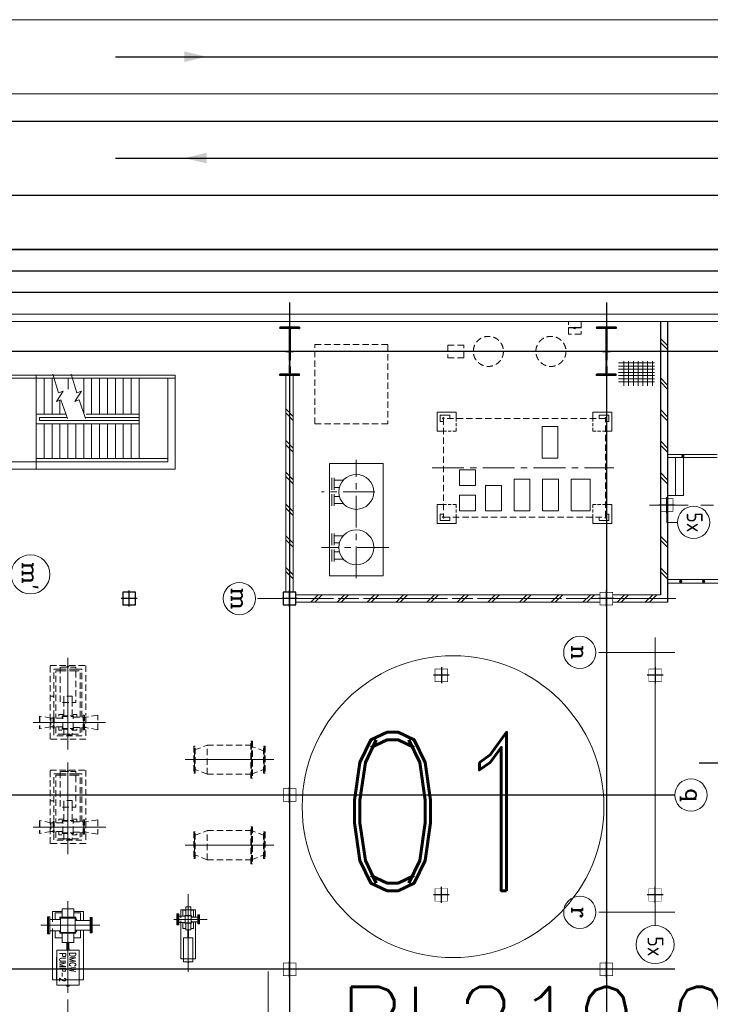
# Model space of a CAD drawing. Extents: x -7650383 to 4934791, y -137560 to 1826789.
# Tile 111 of 256: x 2096563 to 2118366, y 3031 to 34103. Entities that reach past the tile are written whole.
import ezdxf
from ezdxf.enums import TextEntityAlignment as Align

# ---------------------------------------------------------------- set-up
doc = ezdxf.new("R2010")
doc.units = 0
doc.header["$LTSCALE"] = 800
doc.header["$MEASUREMENT"] = 0
for name, pattern in [('CENTER', [2, 1.25, -0.25, 0.25, -0.25]), ('CENTER2', [1.125, 0.75, -0.125, 0.125, -0.125]), ('CONTINOUS', [0]), ('GTDASH', [12, 8, -4]), ('GTDOT', [6, 1.6, -4.4]), ('HIDDEN', [0.375, 0.25, -0.125]), ('HIDDEN2', [0.1875, 0.125, -0.0625])]:
    doc.linetypes.add(name, pattern=pattern)
doc.layers.get('0').update_dxf_attribs({"linetype": 'CONTINUOUS'})
for name, color, linetype in [('0-7-COL', 2, 'CENTER'), ('Aux_col', 7, 'CONTINUOUS'), ('BHEL', 4, 'CONTINUOUS'), ('COL', 1, 'CENTER'), ('FORMAT', 7, 'CONTINUOUS'), ('GRID', 8, 'CENTER'), ('GT_1', 7, 'CONTINUOUS'), ('GT_5', 4, 'CONTINUOUS'), ('GT_8', 7, 'CONTINUOUS'), ('HATCH', 9, 'CONTINUOUS'), ('KEY PLAN', 251, 'CONTINUOUS'), ('LOGO', 7, 'CONTINUOUS'), ('MECH_EQ', 8, 'HIDDEN'), ('PIPINSU', 6, 'CONTINUOUS'), ('STR', 2, 'CONTINUOUS'), ('TEXT', 3, 'CONTINUOUS')]:
    doc.layers.add(name, color=color, linetype=linetype)
for name, color, linetype, lineweight in [('DIM', 4, 'CONTINUOUS', 13), ('EQP0', 8, 'HIDDEN', 9), ('EQPT', 8, 'HIDDEN', 9), ('WALL', 6, 'CONTINUOUS', 18)]:
    doc.layers.add(name, color=color, linetype=linetype, lineweight=lineweight)
doc.styles.add('ROMANC', font='romanc')
doc.styles.add('ROMAND', font='romand')
doc.styles.add('ROMANS', font='ISO9.shx', dxfattribs={"width": 0.8})
doc.styles.add('RS', font='romans.shx')
doc.styles.add('S3', font='ROMANS1.SHX', dxfattribs={"width": 0.8})

# ---------------------------------------------------------------- blocks, each defined once
blk = doc.blocks.new('A$C3C7577A7')
at = {"layer": 'Aux_col', "linetype": 'CONTINOUS'}
for p, q in [((52000, 19750), (52000, 19250)), ((62000, 19750), (62000, 19250)), ((51750, 19500), (52250, 19500)), ((61750, 19500), (62250, 19500)), ((50210, 17150), (50710, 17150)), ((50460, 17400), (50460, 16900)), ((56960, 17150), (57460, 17150)), ((57210, 17400), (57210, 16900)), ((61750, 14000), (62250, 14000)), ((62000, 14250), (62000, 13750)), ((50460, 9970), (50460, 10470)), ((57210, 9970), (57210, 10470)), ((50210, 10220), (50710, 10220)), ((56960, 10220), (57460, 10220)), ((51750, 7800), (52250, 7800)), ((52000, 8050), (52000, 7550)), ((61750, 7800), (62250, 7800)), ((62200, 8000), (61800, 8000)), ((61800, 8000), (61800, 7600)), ((62000, 8050), (62000, 7550)), ((62200, 7600), (62200, 8000)), ((66815, 7800), (67315, 7800)), ((67265, 8000), (66865, 8000)), ((66865, 8000), (66865, 7600)), ((67065, 8050), (67065, 7550)), ((67265, 7600), (67265, 8000)), ((61800, 7600), (62200, 7600)), ((66865, 7600), (67265, 7600)), ((50095, 5100), (50095, 4600)), ((49845, 4850), (50345, 4850))]:
    blk.add_line(p, q, dxfattribs=at)
at = {"layer": 'Aux_col', "linetype": 'CONTINOUS', "const_width": 20, "flags": 128}
for points in [[(51800, 19300), (52200, 19300), (52200, 19700), (51800, 19700)], [(61800, 19300), (62200, 19300), (62200, 19700), (61800, 19700)], [(50260, 16950), (50660, 16950), (50660, 17350), (50260, 17350)], [(57010, 16950), (57410, 16950), (57410, 17350), (57010, 17350)], [(61800, 13800), (62200, 13800), (62200, 14200), (61800, 14200)], [(50260, 10420), (50660, 10420), (50660, 10020), (50260, 10020)], [(57010, 10420), (57410, 10420), (57410, 10020), (57010, 10020)], [(51800, 7600), (52200, 7600), (52200, 8000), (51800, 8000)], [(49895, 4650), (50295, 4650), (50295, 5050), (49895, 5050)]]:
    blk.add_lwpolyline(points, close=True, dxfattribs=at)
blk = doc.blocks.new('HA')
for p, q in [((-3.05, -2.5), (-0.55, 0)), ((-1.63, -2.5), (0.87, 0))]:
    blk.add_line(p, q)
blk = doc.blocks.new('A$C3F7F1FA0')
at = {"linetype": 'Continuous'}
for p, q in [((0, 657), (1139, 657)), ((72, 776), (72, 0)), ((222, 776), (222, 0)), ((372, 776), (372, 0)), ((522, 776), (522, 0)), ((672, 776), (672, 0)), ((822, 776), (822, 0)), ((972, 776), (972, 0)), ((0, 557), (1139, 557)), ((0, 457), (1139, 457)), ((0, 357), (1139, 357)), ((0, 257), (1139, 257)), ((0, 157), (1139, 157)), ((0, 57), (1139, 57))]:
    blk.add_line(p, q, dxfattribs=at)
blk = doc.blocks.new('A$C41E52089')
at = {"layer": 'COL'}
h = blk.add_hatch(dxfattribs=at)
h.set_pattern_fill('ANSI31', color=256, scale=100, style=0)
h.paths.add_polyline_path([(310, -720), (0, -720), (0, -760), (310, -760)])
h.paths.add_polyline_path([(0, -720), (-310, -720), (-310, -760), (0, -760)])
h.paths.add_polyline_path([(0, 0), (-13, 0), (-13, -720), (0, -720)])
h.paths.add_polyline_path([(0, 720), (-13, 720), (-13, 0), (0, 0)])
h.paths.add_polyline_path([(12, 0), (0, 0), (0, -720), (12, -720)])
h.paths.add_polyline_path([(12, 720), (0, 720), (0, 0), (12, 0)])
h.paths.add_polyline_path([(310, 760), (0, 760), (0, 720), (12, 720), (310, 720)])
h.paths.add_polyline_path([(0, 760), (-310, 760), (-310, 720), (0, 720)])
for p, q in [((-310, 760), (310, 760)), ((-310, 760), (-310, 720)), ((-310, 720), (310, 720)), ((-13, -720), (-13, 720)), ((12, -720), (12, 720)), ((310, 760), (310, 720)), ((-310, -720), (310, -720)), ((-310, -760), (-310, -720)), ((-310, -760), (310, -760)), ((310, -760), (310, -720))]:
    blk.add_line(p, q, dxfattribs=at)
at = {"layer": 'COL', "color": 2}
for p, q in [((0, -800), (0, 800)), ((123, 0), (-123, 0))]:
    blk.add_line(p, q, dxfattribs=at)
blk = doc.blocks.new('A$C7AD0325D')
at = {"layer": 'EQPT'}
for p, q in [((12740, 3210), (12340, 3055)), ((12740, 3210), (14140, 3210)), ((14140, 3210), (14540, 3055)), ((14140, 3210), (14140, 2290)), ((12340, 2486), (12340, 3014)), ((14540, 2486), (14540, 3014)), ((14540, 2486), (14540, 3014)), ((12340, 2445), (12740, 2290)), ((12740, 2290), (14140, 2290)), ((14540, 2445), (14140, 2290)), ((17597, 1948), (17597, 2405)), ((17599, 1948), (17599, 2405)), ((17599, 2405), (17980, 2339)), ((17980, 2015), (17980, 2339)), ((17980, 2339), (18020, 2339)), ((19076, 2313), (19011, 2313)), ((19076, 2313), (19432, 2380)), ((19076, 2040), (19076, 2313)), ((19432, 1974), (19432, 2380)), ((19434, 1974), (19434, 2380)), ((17599, 1948), (17980, 2015)), ((17980, 2015), (18020, 2015)), ((19076, 2040), (19011, 2040)), ((19076, 2040), (19432, 1974)), ((12740, 510), (12340, 355)), ((12340, -214), (12340, 314)), ((12740, 510), (14140, 510)), ((14140, 510), (14540, 355)), ((14140, 510), (14140, -410)), ((14540, -214), (14540, 314)), ((14540, -214), (14540, 314)), ((12340, -213), (12740, -368)), ((14540, -255), (14140, -410)), ((12740, -410), (14140, -410)), ((17597, -895), (17597, -1352)), ((17599, -895), (17980, -961)), ((17599, -895), (17599, -1352)), ((19076, -987), (19432, -920)), ((19432, -1326), (19432, -920)), ((19434, -1326), (19434, -920)), ((17980, -1285), (17980, -961)), ((17980, -961), (18020, -961)), ((19076, -987), (19011, -987)), ((19076, -1260), (19076, -987)), ((17599, -1352), (17980, -1285)), ((17980, -1285), (18020, -1285)), ((19076, -1260), (19011, -1260)), ((19076, -1260), (19432, -1326))]:
    blk.add_line(p, q, dxfattribs=at)
for points in [[(12340, 3175), (12340, 2325), (12318, 2325), (12318, 3175)], [(12362, 3175), (12362, 2325), (12340, 2325), (12340, 3175)], [(12740, 3334), (12740, 2166), (12710, 2166), (12710, 3334)], [(12770, 3334), (12770, 2166), (12740, 2166), (12740, 3334)], [(14518, 3175), (14518, 2325), (14540, 2325), (14540, 3175)], [(14540, 3175), (14540, 2325), (14562, 2325), (14562, 3175)], [(12740, 634), (12740, -534), (12710, -534), (12710, 634)], [(12770, 634), (12770, -534), (12740, -534), (12740, 634)], [(12340, 475), (12340, -375), (12318, -375), (12318, 475)], [(12362, 475), (12362, -375), (12340, -375), (12340, 475)], [(14540, 475), (14540, -375), (14562, -375), (14562, 475)]]:
    blk.add_lwpolyline(points, close=True, dxfattribs=at)
for points in [[(17978, 2384), (17978, 2702), (19103, 2702), (19103, 382), (17978, 382), (17978, 1959)], [(14540, 475), (14518, 475), (14518, -375), (14540, -375)], [(17978, -900), (17978, -598), (19103, -598), (19103, -2918), (17978, -2918), (17978, -1346)]]:
    blk.add_lwpolyline(points, dxfattribs=at)
at = {"layer": 'EQPT', "flags": 128}
for points in [[(18981, 2383), (18981, 2595), (18101, 2595), (18101, 2339)], [(18411, 2545), (18156, 2545), (18156, 2339)], [(18671, 2384), (18671, 2572), (18411, 2572), (18411, 2384)], [(18671, 2545), (18411, 2545)], [(18926, 2313), (18926, 2545), (18671, 2545)], [(18040, 2405), (18020, 2405), (18020, 1948), (18040, 1948), (18040, 2405)], [(18040, 2405), (18060, 2405), (18060, 1948), (18040, 1948), (18040, 2405)], [(18040, 2177), (18040, 2339)], [(18040, 2177), (18040, 2339)], [(18040, 2015), (18040, 2177)], [(18379, 2339), (18060, 2339)], [(18411, 2425), (18257, 2425), (18257, 2339)], [(18356, 2339), (18366, 2352), (18379, 2362)], [(18720, 2364), (18720, 2384), (18363, 2384), (18363, 2364), (18720, 2364)], [(18379, 2364), (18379, 1990)], [(18407, 2384), (18411, 2387)], [(18825, 2313), (18825, 2425), (18671, 2425)], [(18671, 2387), (18676, 2384)], [(18704, 2364), (18704, 1990)], [(18704, 2362), (18729, 2313)], [(18704, 2313), (18970, 2313)], [(18990, 1999), (18970, 1999), (18970, 2355), (18990, 2355), (18990, 1999)], [(18990, 2177), (18990, 2355)], [(18990, 1999), (19011, 1999), (19011, 2355), (18990, 2355), (18990, 1999)], [(18990, 2177), (19107, 2177)], [(18990, 1999), (18990, 2177)], [(18379, 2015), (18060, 2015)], [(18101, 2015), (18101, 495), (18293, 495)], [(18156, 2015), (18156, 545), (18291, 545)], [(18257, 2015), (18257, 1929), (18411, 1929)], [(18379, 1992), (18366, 2002), (18356, 2015)], [(18720, 1970), (18720, 1990), (18363, 1990), (18363, 1970), (18720, 1970)], [(18411, 1967), (18407, 1970)], [(18411, 1970), (18411, 1548)], [(18671, 1929), (18825, 1929), (18825, 2040)], [(18671, 1970), (18671, 1548)], [(18676, 1970), (18671, 1967)], [(18704, 2040), (18970, 2040)], [(18704, 1992), (18729, 2040)], [(18789, 495), (18981, 495), (18981, 1967)], [(18791, 545), (18926, 545), (18926, 2040)], [(18789, 430), (18789, 1548), (18293, 1548), (18293, 430), (18789, 430)], [(18417, 1345), (18411, 1345), (18411, 1548)], [(18671, 1548), (18671, 1345), (18418, 1345)], [(19104, 1350), (18981, 1350)], [(18291, 545), (18791, 545)], [(18293, 495), (18789, 495)], [(18566, 430), (18566, 405), (18516, 405), (18516, 430)], [(18040, -895), (18020, -895), (18020, -1352), (18040, -1352), (18040, -895)], [(18040, -895), (18060, -895), (18060, -1352), (18040, -1352), (18040, -895)], [(18981, -917), (18981, -705), (18101, -705), (18101, -961)], [(18411, -755), (18156, -755), (18156, -961)], [(18411, -875), (18257, -875), (18257, -961)], [(18720, -936), (18720, -916), (18363, -916), (18363, -936), (18720, -936)], [(18407, -916), (18411, -913)], [(18671, -916), (18671, -728), (18411, -728), (18411, -916)], [(18671, -755), (18411, -755)], [(18926, -987), (18926, -755), (18671, -755)], [(18825, -987), (18825, -875), (18671, -875)], [(18671, -913), (18676, -916)], [(18040, -1123), (18040, -961)], [(18040, -1123), (18040, -961)], [(18040, -1285), (18040, -1123)], [(18379, -961), (18060, -961)], [(18356, -961), (18366, -948), (18379, -938)], [(18379, -936), (18379, -1310)], [(18704, -936), (18704, -1310)], [(18704, -938), (18729, -987)], [(18704, -987), (18970, -987)], [(18990, -1301), (18970, -1301), (18970, -945), (18990, -945), (18990, -1301)], [(18990, -1123), (18990, -945)], [(18990, -1301), (19011, -1301), (19011, -945), (18990, -945), (18990, -1301)], [(18990, -1123), (18990, -945)], [(18990, -1123), (19107, -1123)], [(18990, -1301), (18990, -1123)], [(18379, -1285), (18060, -1285)], [(18101, -1285), (18101, -2805), (18293, -2805)], [(18156, -1285), (18156, -2755), (18291, -2755)], [(18257, -1285), (18257, -1371), (18411, -1371)], [(18379, -1308), (18366, -1298), (18356, -1285)], [(18720, -1330), (18720, -1310), (18363, -1310), (18363, -1330), (18720, -1330)], [(18411, -1333), (18407, -1330)], [(18411, -1330), (18411, -1752)], [(18671, -1371), (18825, -1371), (18825, -1260)], [(18671, -1330), (18671, -1752)], [(18676, -1330), (18671, -1333)], [(18704, -1260), (18970, -1260)], [(18704, -1308), (18729, -1260)], [(18789, -2805), (18981, -2805), (18981, -1333)], [(18791, -2755), (18926, -2755), (18926, -1260)], [(18789, -2870), (18789, -1752), (18293, -1752), (18293, -2870), (18789, -2870)], [(18417, -1955), (18411, -1955), (18411, -1752)], [(18671, -1752), (18671, -1955), (18418, -1955)], [(19104, -1950), (18981, -1950)], [(18291, -2755), (18791, -2755)], [(18293, -2805), (18789, -2805)], [(18566, -2870), (18566, -2895), (18516, -2895), (18516, -2870)]]:
    blk.add_lwpolyline(points, dxfattribs=at)

msp = doc.modelspace()

# ---------------------------------------------------------------- linework, layer by layer
at = {"color": 3}
for p, q in [((2116790, 24575.3), (2116790, 15950.3)), ((2117020, 24575.3), (2117020, 15720.3))]:
    msp.add_line(p, q, dxfattribs=at)
at = {"color": 3, "lineweight": 5}
for p, q in [((2104970, 22881.1), (2104970, 16035.3)), ((2105200, 22881.1), (2105200, 16035.3)), ((2114885, 15950.3), (2105285, 15950.3)), ((2116790, 15950.3), (2115285, 15950.3)), ((2114885, 15720.3), (2105285, 15720.3)), ((2117020, 15720.3), (2115285, 15720.3))]:
    msp.add_line(p, q, dxfattribs=at)
at = {"color": 2, "linetype": 'HIDDEN2', "lineweight": 5}
for p, q in [((2110340, 21520.3), (2110340, 21120.3)), ((2114660, 21520.3), (2114660, 21120.3)), ((2109940, 21120.3), (2110340, 21120.3)), ((2115060, 21120.3), (2114660, 21120.3)), ((2109940, 18800.3), (2110340, 18800.3)), ((2110340, 18400.3), (2110340, 18800.3)), ((2115060, 18800.3), (2114660, 18800.3)), ((2114660, 18400.3), (2114660, 18800.3))]:
    msp.add_line(p, q, dxfattribs=at)
at = {"color": 2, "linetype": 'CENTER', "lineweight": 5}
for p, q in [((2107190, 16479.6), (2107190, 20211.2)), ((2109589.5, 19960.3), (2115322.4, 19960.3)), ((2107773.5, 19200.4), (2106089.9, 19200.4)), ((2108221.2, 17450.3), (2106089.9, 17450.3))]:
    msp.add_line(p, q, dxfattribs=at)
at = {"color": 7, "lineweight": 5}
for p, q in [((2106416.3, 19642.5), (2106416.3, 19267.5)), ((2106491.3, 19642.5), (2106491.3, 19267.5)), ((2106780.4, 19567.5), (2106491.3, 19567.5)), ((2106658.6, 19342.5), (2106491.3, 19342.5)), ((2106416.3, 18758.2), (2106416.3, 19133.2)), ((2106491.3, 18758.2), (2106491.3, 19133.2)), ((2106658.6, 19058.2), (2106491.3, 19058.2)), ((2106780.4, 18833.2), (2106491.3, 18833.2)), ((2106416.3, 17892.5), (2106416.3, 17517.5)), ((2106491.3, 17892.5), (2106491.3, 17517.5)), ((2106780.4, 17817.5), (2106491.3, 17817.5)), ((2106658.6, 17592.5), (2106491.3, 17592.5)), ((2106416.3, 17008.2), (2106416.3, 17383.2)), ((2106491.3, 17008.2), (2106491.3, 17383.2)), ((2106658.6, 17308.2), (2106491.3, 17308.2)), ((2106780.4, 17083.2), (2106491.3, 17083.2))]:
    msp.add_line(p, q, dxfattribs=at)
at = {"lineweight": 5}
msp.add_line((2104408, 4064.2), (2104408, -3356.5), dxfattribs=at)
at = {"color": 7, "lineweight": 5}
for points in [[(2109973.8, 21120.3), (2109740, 21120.3), (2109740, 21720.3), (2110340, 21720.3), (2110340, 21520.3)], [(2115026.1, 21120.3), (2115260, 21120.3), (2115260, 21720.3), (2114660, 21720.3), (2114660, 21520.3)], [(2109973.8, 18800.3), (2109740, 18800.3), (2109740, 18200.3), (2110340, 18200.3), (2110340, 18400.3)], [(2115026.1, 18800.3), (2115260, 18800.3), (2115260, 18200.3), (2114660, 18200.3), (2114660, 18400.3)]]:
    msp.add_lwpolyline(points, dxfattribs=at)
at = {"color": 2, "lineweight": 5}
msp.add_lwpolyline([(2108040, 20100.4), (2106340, 20100.4), (2106340, 16550.3), (2108040, 16550.3)], close=True, dxfattribs=at)
at = {"color": 7, "lineweight": 5}
for centre in [(2107190, 19200.4), (2107190, 17450.3)]:
    msp.add_circle(centre, 550, dxfattribs=at)
at = {"lineweight": 5, "ltscale": 0.03}
msp.add_circle((2110244.1, 9267.2), 4763, dxfattribs=at)
at = {"layer": '0-7-COL', "linetype": 'CENTER2', "lineweight": 5, "ltscale": 1000}
for p, q in [((2098086.2, 11071.6), (2098086.2, 13960.7)), ((2099275.7, 11925.3), (2096983.6, 11925.3)), ((2098086.2, 7771.6), (2098086.2, 10660.7)), ((2104586.1, 10752.3), (2101788.4, 10752.3)), ((2099277.7, 8625.3), (2096985.6, 8625.3)), ((2104586.1, 8052.3), (2101788.4, 8052.3)), ((2098085, 3397.6), (2098085, 6286.7)), ((2101885, 4055.1), (2101885, 6511.3)), ((2102486.5, 5710.3), (2101431.6, 5710.3)), ((2099093.5, 5525.3), (2097231.3, 5525.3)), ((2098085, 297.6), (2098085, 3186.7))]:
    msp.add_line(p, q, dxfattribs=at)
at = {"layer": '0-7-COL', "color": 6, "linetype": 'Continuous', "lineweight": 5}
for centre, radius in [((2117839.4, 18239.7), 508.6), ((2116625, 4915.6), 600)]:
    msp.add_circle(centre, radius, dxfattribs=at)
at = {"layer": 'DIM', "color": 2, "lineweight": 5}
for centre, radius in [((2096904, 16598), 615.4), ((2103498.4, 15835.3), 508.6), ((2114245.4, 14135.3), 508.6), ((2117755.6, 9635.3), 508.6), ((2114245.4, 5935.3), 508.6)]:
    msp.add_circle(centre, radius, dxfattribs=at)
at = {"layer": 'EQP0'}
msp.add_lwpolyline([(2114285, 24175.3), (2113885, 24175.3), (2113885, 24575.3), (2114285, 24575.3)], close=True, dxfattribs=at)
at = {"layer": 'EQP0', "lineweight": 5}
for points in [[(2105885, 23850.3), (2108185, 23850.3), (2108185, 21350.3), (2105885, 21350.3)], [(2115060, 21520.3), (2109940, 21520.3), (2109940, 18400.3), (2115060, 18400.3)]]:
    msp.add_lwpolyline(points, close=True, dxfattribs=at)
at = {"layer": 'FORMAT', "lineweight": 5, "flags": 128}
for points in [[(2098068.3, 21512.9), (2097864.2, 22103.1), (2097724.8, 22053.6), (2097935, 22375.9), (2097793.7, 22332.5), (2097612.7, 22921.2)], [(2098643.4, 21512.9), (2098439.3, 22103.1), (2098299.9, 22053.6), (2098510.1, 22375.9), (2098368.8, 22332.5), (2098187.8, 22921.2)]]:
    msp.add_lwpolyline(points, dxfattribs=at)
at = {"layer": 'GRID', "linetype": 'CENTER', "ltscale": 5000}
for p, q in [((2105084.8, 25178.7), (2105084.8, -14821)), ((2115085, 25178.7), (2115085, -14821)), ((2168111.3, 23635.3), (2072684.5, 23635.3)), ((2117247, 9635.3), (2073808.4, 9635.3)), ((2117247, 4135.3), (2073808.4, 4135.3))]:
    msp.add_line(p, q, dxfattribs=at)
at = {"layer": 'GRID'}
msp.add_line((2114285, 24375.3), (2113885, 24375.3), dxfattribs=at)
at = {"layer": 'GRID', "linetype": 'CENTER2', "lineweight": 5, "ltscale": 4}
for p, q in [((2135668.2, 18785.3), (2116442.4, 18785.3)), ((2116990, 18535.3), (2116990, 18239.7)), ((2117330.8, 18239.7), (2116990, 18239.7)), ((2117272.9, 15835.3), (2104007.1, 15835.3)), ((2117020, 15835.3), (2104094.4, 15835.3)), ((2117247, 14135.3), (2114754, 14135.3)), ((2117247, 5935.3), (2114754, 5935.3)), ((2117039.4, 5935.3), (2116995.3, 5935.3))]:
    msp.add_line(p, q, dxfattribs=at)
at = {"layer": 'GRID', "linetype": 'CENTER', "lineweight": 5, "ltscale": 2500}
msp.add_line((2116625, 14603.5), (2116625, 5515.6), dxfattribs=at)
at = {"layer": 'GRID', "linetype": 'CENTER', "ltscale": 2500}
msp.add_line((2167924.4, 10635.3), (2118014.2, 10635.3), dxfattribs=at)
at = {"layer": 'GT_1', "linetype": 'GTDOT', "lineweight": 5, "flags": 128}
for points in [[(2101961.6, 6012.8), (2101808.3, 6012.8)], [(2097595, 5703.3), (2097595, 5631.7)], [(2101655, 5805.9), (2101655, 5754.6)], [(2101655, 5666.1), (2101655, 5614.8)], [(2097595, 5419), (2097595, 5347.3)], [(2101738.7, 4462.8), (2102031.3, 4462.8)], [(2097733.3, 3805.3), (2098436.7, 3805.3)]]:
    msp.add_lwpolyline(points, dxfattribs=at)
at = {"layer": 'GT_5', "linetype": 'GTDASH', "lineweight": 5, "flags": 128}
for points in [[(2097440, 5792), (2097475, 5792), (2097475, 5258.6), (2097440, 5258.6), (2097440, 5792)], [(2097475, 5792), (2097510, 5792), (2097510, 5258.6), (2097475, 5258.6), (2097475, 5792)], [(2097854.6, 5703.3), (2097510, 5703.3)], [(2098315.3, 5677.8), (2098783, 5677.8)], [(2098783, 5283.8), (2098815, 5283.8), (2098815, 5766.8), (2098783, 5766.8), (2098783, 5283.8)], [(2098815, 5283.8), (2098847, 5283.8), (2098847, 5766.8), (2098815, 5766.8), (2098815, 5283.8)], [(2101555, 5881.8), (2101526, 5881.8), (2101526, 5538.9), (2101555, 5538.9), (2101555, 5881.8)], [(2101584, 5881.8), (2101555, 5881.8), (2101555, 5538.9), (2101584, 5538.9), (2101584, 5881.8)], [(2101789.1, 5810.3), (2101584, 5810.3)], [(2101789.1, 5610.3), (2101584, 5610.3)], [(2101980.8, 5785.3), (2102190, 5785.3)], [(2101980.8, 5635.3), (2102190, 5635.3)], [(2102215, 5570.6), (2102190, 5570.6), (2102190, 5850), (2102215, 5850), (2102215, 5570.6)], [(2102240, 5570.6), (2102215, 5570.6), (2102215, 5850), (2102240, 5850), (2102240, 5570.6)], [(2097854.6, 5347.3), (2097510, 5347.3)], [(2098315.3, 5372.8), (2098783, 5372.8)]]:
    msp.add_lwpolyline(points, dxfattribs=at)
at = {"layer": 'GT_8', "lineweight": 5, "flags": 128}
for points in [[(2097900.7, 5955.3), (2097595, 5955.3), (2097595, 5703.3)], [(2097900.7, 5917.2), (2097682.4, 5917.2), (2097682.4, 5703.3)], [(2097900.7, 5777.3), (2097900.7, 6046.3), (2098269.3, 6046.3), (2098269.3, 5777.3)], [(2098575, 5677.8), (2098575, 5955.3), (2098269.3, 5955.3)], [(2098487.6, 5677.8), (2098487.6, 5917.2), (2098269.3, 5917.2)], [(2101808.3, 6012.8), (2101655, 6012.8), (2101655, 5810.3)], [(2101808.3, 5996.9), (2101717.5, 5996.9), (2101717.5, 5810.3)], [(2101808.3, 5832.2), (2101808.3, 6110.3), (2101961.6, 6110.3), (2101961.6, 5832.2)], [(2102115, 5785.3), (2102115, 6012.8), (2101961.6, 6012.8)], [(2102052.5, 5785.3), (2102052.5, 5996.9), (2101961.6, 5996.9)], [(2097813.4, 5703.3), (2097836.2, 5733), (2097857.2, 5749)], [(2098338.3, 5749), (2098338.3, 5777.3), (2097831.5, 5777.3), (2097831.5, 5749), (2098338.3, 5749)], [(2097854.6, 5749), (2097854.6, 5301.5)], [(2097894, 5818.4), (2097900.7, 5823.5)], [(2098269.3, 5823.5), (2098275.8, 5818.4)], [(2098315.3, 5749), (2098315.3, 5301.5)], [(2098315.3, 5747), (2098333.6, 5733), (2098376, 5677.8)], [(2101655, 5614.8), (2101655, 4462.8), (2101738.7, 4462.8)], [(2101808.3, 5423.7), (2101717.5, 5423.7), (2101717.5, 5610.3)], [(2101789.1, 5601), (2101781.5, 5606.8), (2101775.4, 5614.8)], [(2101778.4, 5809.8), (2101781.5, 5813.8), (2101789.1, 5819.6)], [(2101990.4, 5820.4), (2101990.4, 5832.2), (2101779.5, 5832.2), (2101779.5, 5820.4), (2101990.4, 5820.4)], [(2101990.4, 5588.4), (2101990.4, 5600.2), (2101779.5, 5600.2), (2101779.5, 5588.4), (2101990.4, 5588.4)], [(2101789.1, 5820.4), (2101789.1, 5600.2)], [(2101805.5, 5832.2), (2101808.3, 5834.4)], [(2101961.6, 5834.4), (2101964.4, 5832.2)], [(2102052.5, 5635.3), (2102052.5, 5423.7), (2101961.6, 5423.7)], [(2101980.8, 5820.4), (2101980.8, 5600.2)], [(2101980.8, 5819.6), (2101988.4, 5813.8), (2102010.3, 5785.3)], [(2102010.3, 5635.3), (2101988.4, 5606.8), (2101980.8, 5601)], [(2102031.3, 4462.8), (2102115, 4462.8), (2102115, 5635.3)], [(2097595, 5347.3), (2097595, 3805.3), (2097733.3, 3805.3)], [(2097900.7, 5133.5), (2097682.4, 5133.5), (2097682.4, 5347.3)], [(2097854.6, 5299.8), (2097836.2, 5313.8), (2097810.6, 5347.3)], [(2098338.3, 5273.2), (2098338.3, 5301.5), (2097831.5, 5301.5), (2097831.5, 5273.2), (2098338.3, 5273.2)], [(2098487.6, 5372.8), (2098487.6, 5133.5), (2098269.3, 5133.5)], [(2098376, 5372.8), (2098333.6, 5317.5), (2098315.3, 5303.5)], [(2098436.7, 3805.3), (2098575, 3805.3), (2098575, 5372.8)], [(2101808.3, 5586.3), (2101805.5, 5588.4)], [(2101961.6, 5586.3), (2101961.6, 5380.1), (2101808.3, 5380.1), (2101808.3, 5586.3)], [(2101896.8, 5380.1), (2101896.8, 5192.3), (2101873.2, 5192.3), (2101873.2, 5380.1)], [(2101964.4, 5588.4), (2101961.6, 5586.3)], [(2097900.7, 5227.2), (2097894, 5232.2)], [(2098269.3, 5273.2), (2098269.3, 4981.1), (2097900.7, 4981.1), (2097900.7, 5273.2)], [(2098113.3, 4981.1), (2098113.3, 4856.3), (2098056.6, 4856.3), (2098056.6, 4981.1)], [(2098275.8, 5232.2), (2098269.3, 5227.2)], [(2101738.7, 5124.9), (2101736.8, 5124.9), (2101737.5, 4992.3), (2101738.7, 4992.3)], [(2102031.3, 4366.5), (2102031.6, 5124.9), (2101738.7, 5124.9), (2101738.7, 4366.5), (2102031.3, 4366.5)], [(2101870.2, 5124.9), (2101870.2, 5139.7), (2101899.7, 5139.7), (2101899.7, 5124.9)], [(2101896.8, 5139.7), (2101896.8, 5184.8), (2101873.2, 5184.8), (2101873.2, 5139.7)], [(2102031.3, 4992.3), (2102032.4, 4992.3), (2102031.6, 5124.9), (2102031.6, 5124.9)], [(2098436.7, 3639.8), (2098436.7, 4743.5), (2097733.3, 4743.5), (2097733.3, 3639.8), (2098436.7, 3639.8)], [(2098049.5, 4743.5), (2098049.5, 4778.9), (2098120.4, 4778.9), (2098120.4, 4743.5)], [(2098113.3, 4778.9), (2098113.3, 4849.3), (2098056.6, 4849.3), (2098056.6, 4778.9)], [(2097733.3, 4515.3), (2097730.6, 4515.3), (2097730.6, 3799.3), (2097733.3, 3799.3)], [(2098436.7, 3799.3), (2098439.4, 3799.3), (2098439.4, 4515.3), (2098436.7, 4515.3)], [(2101899.7, 4366.5), (2101899.7, 4351.8), (2101870.2, 4351.8), (2101870.2, 4366.5)], [(2098120.4, 3639.8), (2098120.4, 3604.3), (2098049.5, 3604.3), (2098049.5, 3639.8)]]:
    msp.add_lwpolyline(points, dxfattribs=at)
at = {"layer": 'HATCH', "lineweight": 5, "const_width": 50}
for points in [[(2117501.6, 20360.3, 1), (2117501.6, 20310.3, 1)], [(2117432.6, 16403.3, 1), (2117432.6, 16353.3, 1)], [(2118156, 16403.3, 1), (2118156, 16353.3, 1)]]:
    msp.add_lwpolyline(points, format="xyb", close=True, dxfattribs=at)
at = {"layer": 'KEY PLAN', "linetype": 'Continuous', "lineweight": 9, "ltscale": 2500}
for p, q in [((2035632.5, 34102.8), (2135150.1, 34102.8)), ((2035632.5, 31767.8), (2128105.5, 31767.8))]:
    msp.add_line(p, q, dxfattribs=at)
at = {"layer": 'KEY PLAN', "lineweight": -3, "ltscale": 2000}
for p, q in [((2099585.6, 32935.3), (2135150.1, 32935.3)), ((2099585.6, 29735.3), (2139373.9, 29735.3))]:
    msp.add_line(p, q, dxfattribs=at)
at = {"layer": 'KEY PLAN', "linetype": 'Continuous'}
for p, q in [((2035632.5, 30902.8), (2123985, 30902.8)), ((2035632.5, 28567.8), (2121570.5, 28567.8))]:
    msp.add_line(p, q, dxfattribs=at)
at = {"layer": 'KEY PLAN', "const_width": 50}
for points in [[(2085340.8, 26849.7), (2145839.2, 26849.7), (2145839.2, 28867.7)], [(2086690.8, 25499.7), (2147189.2, 25499.7), (2147189.2, 28867.7)]]:
    msp.add_lwpolyline(points, dxfattribs=at)
at = {"layer": 'KEY PLAN', "linetype": 'CENTER2', "ltscale": 5000}
msp.add_lwpolyline([(2086015.8, 26174.7), (2146514.2, 26174.7), (2146514.2, 28867.7)], dxfattribs=at)
at = {"layer": 'KEY PLAN', "linetype": 'Continuous', "lineweight": 9, "ltscale": 2500}
msp.add_solid([(2101761.6, 32768.6), (2101761.6, 33102.1), (2102461.9, 32935.3)], dxfattribs=at)
at = {"layer": 'KEY PLAN', "linetype": 'Continuous'}
msp.add_solid([(2102461.9, 29568.6), (2102461.9, 29902.1), (2101761.6, 29735.3)], dxfattribs=at)
at = {"layer": 'LOGO', "lineweight": 5}
for points in [[(2109940, 21420.3), (2109840, 21420.3), (2109840, 21620.3), (2110140, 21620.3), (2110140, 21520.3)], [(2115060, 21420.3), (2115160, 21420.3), (2115160, 21620.3), (2114860, 21620.3), (2114860, 21520.3)], [(2109940, 18500.3), (2109840, 18500.3), (2109840, 18300.3), (2110140, 18300.3), (2110140, 18400.3)], [(2115060, 18500.3), (2115160, 18500.3), (2115160, 18300.3), (2114860, 18300.3), (2114860, 18400.3)]]:
    msp.add_lwpolyline(points, dxfattribs=at)
at = {"layer": 'LOGO', "color": 6, "lineweight": 5}
for points in [[(2113554.7, 21262.9), (2113054.7, 21262.9), (2113054.7, 20263), (2113554.7, 20263)], [(2110949.2, 19900.3), (2110449.2, 19900.3), (2110449.2, 19400.3), (2110949.2, 19400.3)], [(2112669.3, 19600.3), (2112169.2, 19600.3), (2112169.2, 18600.3), (2112669.3, 18600.3)], [(2113569.3, 19600.3), (2113069.3, 19600.3), (2113069.3, 18600.3), (2113569.3, 18600.3)], [(2114569.3, 19600.3), (2113969.3, 19600.3), (2113969.3, 18600.3), (2114569.3, 18600.3)], [(2111769.2, 19400.3), (2111269.2, 19400.3), (2111269.2, 18600.3), (2111769.2, 18600.3)], [(2110949.2, 19100.3), (2110449.2, 19100.3), (2110449.2, 18600.3), (2110949.2, 18600.3)]]:
    msp.add_lwpolyline(points, close=True, dxfattribs=at)
at = {"layer": 'LOGO', "lineweight": 5}
for centre, start, end in [((2109940, 21520.3), 0, 270), ((2115060, 21520.3), 270, 180), ((2109940, 18400.3), 90, 0), ((2115060, 18400.3), 180, 90)]:
    msp.add_arc(centre, 25, start, end, dxfattribs=at)
at = {"layer": 'MECH_EQ', "linetype": 'HIDDEN', "lineweight": 5}
msp.add_lwpolyline([(2110585, 23835.3), (2110085, 23835.3), (2110085, 23435.3), (2110585, 23435.3)], close=True, dxfattribs=at)
for centre in [(2111360, 23635.3), (2113335, 23635.3)]:
    msp.add_circle(centre, 475, dxfattribs=at)
at = {"layer": 'PIPINSU'}
msp.add_circle((2114085, 24375.3), 25, dxfattribs=at)
at = {"layer": 'STR', "lineweight": 5}
for p, q in [((2097085, 22885.3, -370380.4), (2097085, 21650.3)), ((2097335, 22785.3), (2097335, 21650.3)), ((2097585, 22785.3), (2097585, 21650.3)), ((2098090, 22785.3), (2098090, 22442.6)), ((2098585, 22785.3), (2098585, 21681.9)), ((2098835, 22785.3), (2098835, 21650.3)), ((2099085, 22785.3), (2099085, 21650.3)), ((2099335, 22785.3), (2099335, 21650.3)), ((2099585, 22785.3), (2099585, 21650.3)), ((2099835, 22785.3), (2099835, 21650.3)), ((2100085, 22785.3), (2100085, 21650.3)), ((2100335, 22785.3, -370380.4), (2100335, 20250.3, -14056.2)), ((2097835, 22092.7), (2097835, 21650.3)), ((2097085, 21650.3), (2098020.8, 21650.3)), ((2097085, 21650.3), (2097085, 19920.3)), ((2097185, 21550.3), (2098055.3, 21550.3)), ((2097185, 21550.3), (2097185, 21450.3)), ((2097185, 21450.3), (2100335, 21450.3)), ((2098630.5, 21550.3), (2100335, 21550.3)), ((2098661.2, 21650.3), (2100335, 21650.3)), ((2097085, 21350.3), (2100335, 21350.3)), ((2097335, 21350.3), (2097335, 20250.3)), ((2097585, 21350.3), (2097585, 20250.3)), ((2097835, 21350.3), (2097835, 20250.3)), ((2098085, 21350.3), (2098085, 20250.3)), ((2098335, 21350.3), (2098335, 20250.3)), ((2098585, 21350.3), (2098585, 20250.3)), ((2098835, 21350.3), (2098835, 20250.3)), ((2099085, 21350.3), (2099085, 20250.3)), ((2099335, 21350.3), (2099335, 20250.3)), ((2099585, 21350.3), (2099585, 20250.3)), ((2099835, 21350.3), (2099835, 20250.3)), ((2100085, 21350.3), (2100085, 20250.3)), ((2117270, 20285.3), (2117270, 19085.3)), ((2117520, 20285.3), (2117520, 19085.3)), ((2117020, 19085.3), (2117520, 19085.3))]:
    msp.add_line(p, q, dxfattribs=at)
at = {"layer": 'WALL'}
for p, q in [((2093470, 24805.3), (2127054.1, 24805.3)), ((2093470, 24575.3), (2127054.1, 24575.3)), ((2115455, 24575.3), (2103175, 24575.3))]:
    msp.add_line(p, q, dxfattribs=at)
at = {"layer": 'WALL', "lineweight": 5}
for p, q in [((2101468.9, 22885.3, -370380.4), (2095300, 22885.3, -370380.4)), ((2101468.9, 22785.3, -370380.4), (2095300, 22785.3, 150806)), ((2101238.9, 20150.3, -370380.4), (2101238.9, 22785.3, -370380.4)), ((2101468.9, 19920.3), (2101468.9, 22885.3, -370380.4)), ((2101238.9, 20250.3, -370380.4), (2097085, 20250.3, -370380.4)), ((2117020, 20385.3), (2118585, 20385.3)), ((2117020, 20285.3), (2118585, 20288.4)), ((2101238.9, 20150.3, -370380.4), (2095200, 20150.3, 16517)), ((2101468.9, 19920.3), (2095200, 19920.3)), ((2118825, 16435.3), (2117020, 16435.3)), ((2118825, 16320.3), (2117020, 16320.3))]:
    msp.add_line(p, q, dxfattribs=at)

# ---------------------------------------------------------------- block references
at = {"rotation": 180}
msp.add_blockref('A$C3C7577A7', (2167085, 23635.3), dxfattribs=at)
at = {"color": 7, "lineweight": 5, "xscale": 90.00167904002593, "yscale": 90.00167904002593, "zscale": 90.00167904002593}
for p, rotation in [((2117020, 23771.7), 270), ((2117020, 22523.2), 270), ((2105200, 21533.9), 270), ((2117020, 21523.2), 270), ((2105200, 20533.8), 270), ((2117020, 20533.8), 270), ((2105200, 19533.8), 270), ((2117020, 19533.8), 270), ((2105200, 18533.8), 270), ((2105200, 17533.8), 270), ((2117020, 17533.8), 270), ((2105200, 16533.8), 270), ((2117020, 16533.8), 270), ((2105829.5, 15720.3), 180), ((2106659.5, 15720.3), 180), ((2107612.7, 15720.3), 180), ((2108521.8, 15720.3), 180), ((2109496.8, 15720.3), 180), ((2110449.9, 15720.3), 180), ((2111421.7, 15720.3), 180), ((2112421.8, 15720.3), 180), ((2113421.8, 15720.3), 180), ((2114421.8, 15720.3), 180), ((2115502, 15717.8), 180), ((2116392.6, 15720.3), 180)]:
    msp.add_blockref('HA', p, dxfattribs=dict(at, rotation=rotation))
at = {"lineweight": 5, "rotation": 180}
msp.add_blockref('A$C7AD0325D', (2116626.2, 10802.3), dxfattribs=at)
at = {"layer": 'COL', "rotation": 180}
for p in [(2105084.8, 23635.3), (2115085, 23635.3), (2115085, 23635.3)]:
    msp.add_blockref('A$C41E52089', p, dxfattribs=at)
at = {"layer": 'DIM', "lineweight": 5, "rotation": 180}
msp.add_blockref('A$C3F7F1FA0', (2116608.5, 23327.6), dxfattribs=at)

# ---------------------------------------------------------------- texts
at = {"lineweight": 5, "ltscale": 0.03, "style": 'ROMAND', "width": 0.8}
msp.add_text('01', height=5000, dxfattribs=at).set_placement((2106620.9, 6616.2))
at = {"layer": '0-7-COL', "color": 6, "linetype": 'Continuous', "lineweight": 5, "style": 'ROMANS'}
for p in [(2117873, 18239.7), (2116636.6, 4856.5)]:
    msp.add_text('5x', height=500, rotation=270, dxfattribs=at).set_placement(p, align=Align.MIDDLE)
at = {"layer": 'BHEL', "lineweight": 5, "style": 'RS'}
msp.add_text('RL219.0', height=2250, dxfattribs=at).set_placement((2106645.8, 1331.4, 402.9))
at = {"layer": 'KEY PLAN', "linetype": 'Continuous', "lineweight": 9, "ltscale": 2500, "style": 'ROMANS', "width": 0.8}
msp.add_text('CW SUPPLY C.L. EL.(-)4.0M', height=950, dxfattribs=at).set_placement((2090716.4, 32917.8), align=Align.MIDDLE)
at = {"layer": 'KEY PLAN', "linetype": 'Continuous', "lineweight": 15, "style": 'ROMANS', "width": 0.8}
msp.add_text('CW RETURN C.L. EL.(-)4.0M', height=950, dxfattribs=at).set_placement((2090716.4, 29717.8), align=Align.MIDDLE)
at = {"layer": 'TEXT', "lineweight": 5, "style": 'ROMANC'}
for s, p in [("m'", (2096899.9, 16552)), ('m', (2103498.4, 15835.3)), ('n', (2114245.4, 14135.3)), ('q', (2117755.6, 9635.3)), ('r', (2114245.4, 5935.3))]:
    msp.add_text(s, height=500, rotation=270, dxfattribs=at).set_placement(p, align=Align.MIDDLE)
at = {"layer": 'TEXT', "lineweight": 5, "style": 'S3', "width": 0.8}
for s, p in [('DMCW', (2098136.4, 4359.5)), ('PUMP-2', (2097819.1, 4198.3))]:
    msp.add_text(s, height=200, rotation=270, dxfattribs=at).set_placement(p, align=Align.CENTER)

doc.saveas('drawing.dxf')
